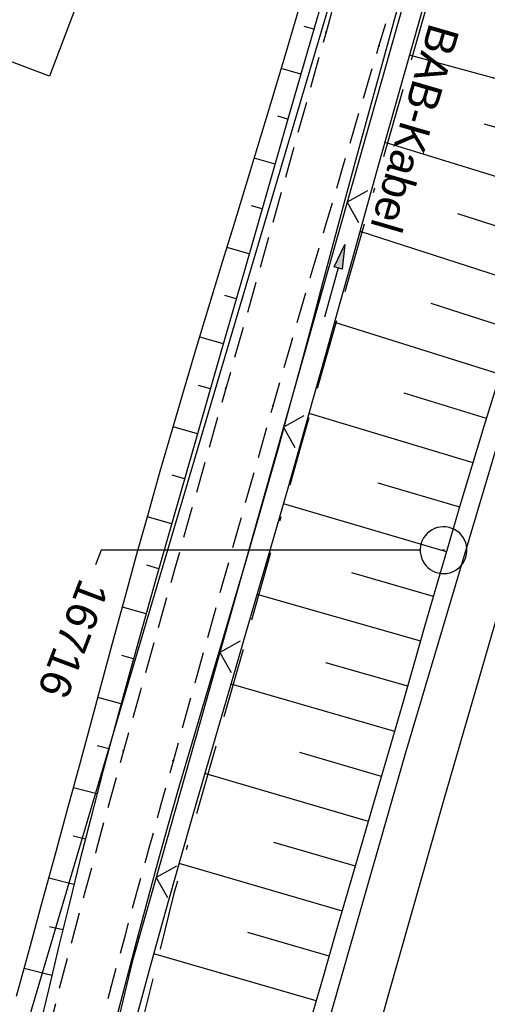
# Model space of a CAD drawing. Extents: x 508892 to 509489, y 458506 to 459473.
# Tile 23 of 62: x 509065 to 509095, y 458843 to 458906. Entities that reach past the tile are written whole.
import ezdxf
from ezdxf import colors
from ezdxf.entities.mleader import LeaderData, LeaderLine
from ezdxf.math import Vec2, Vec3

# ---------------------------------------------------------------- set-up
doc = ezdxf.new("R2010")
doc.units = 0
doc.header["$LTSCALE"] = 10
doc.header["$MEASUREMENT"] = 0
for name, pattern in [('ACAD_ISO16W100', [73, 15, -6.5, 15, -6.5, 15, -7, 1, -7]), ('AUSGEZOGEN', [0]), ('LT00', [0]), ('LT11', [0.3, 0.2, -0.1])]:
    doc.linetypes.add(name, pattern=pattern)
doc.layers.get('0').update_dxf_attribs({"linetype": 'LT00'})
for name, color, linetype in [('--EK_FBR', 1, 'LT00'), ('--EL_DFK_AB_L', 21, 'LT00'), ('BAB-KABEL', 220, 'ACAD_ISO16W100'), ('BAB-KABEL_TEXT', 221, 'Continuous'), ('BW_TEXT_B', 20, 'AUSGEZOGEN'), ('DFK_AB_L', 21, 'LT00'), ('FESTPKT_TEXT_B', 211, 'LT00'), ('PFEIL', 140, 'AUSGEZOGEN'), ('V111_AFBR_BAB', 250, 'LT00'), ('V111_BOESCH', 250, 'LT00'), ('V111_BOSCHUNG', 250, 'LT00'), ('V111_FELDWEG', 250, 'LT11'), ('V111_GRABEN', 250, 'LT00'), ('V111_LD_MARK', 250, 'LT00'), ('V111_PKT_AU', 211, 'LT00'), ('V111_ZAUN', 40, 'LT00')]:
    doc.layers.add(name, color=color, linetype=linetype)
doc.styles.add('Beschrift', font='ARIAL.TTF')
doc.styles.get("Standard").update_dxf_attribs({"font": 'ARIAL.TTF'})

# ---------------------------------------------------------------- blocks, each defined once
blk = doc.blocks.new('Pfreil3')
at = {"layer": 'PFEIL'}
blk.add_hatch(color=256, dxfattribs=at).paths.add_polyline_path([(-1.549, 0.273), (-1.549, -0.273), (0, 0)])
for p, q in [((-1.549, 0), (-4.831, 0)), ((-1.549, -0.273), (-1.549, 0.273)), ((-1.549, 0.273), (0, 0)), ((0, 0), (-1.549, -0.273))]:
    blk.add_line(p, q, dxfattribs=at)
blk = doc.blocks.new('SYMB0011')
at = {"color": 0, "linetype": 'ByBlock'}
for p, q in [((0.5, 0), (-0.5, 0)), ((0, 0.5), (0, -0.5))]:
    blk.add_line(p, q, dxfattribs=at)
blk = doc.blocks.new('SYMB0003')
at = {"color": 0, "linetype": 'ByBlock'}
for p, q in [((-0.015712, 0), (0.010166, 0.012015)), ((0, -0.021257), (-0.015712, 0)), ((0.010166, 0.012015), (0, -0.021257))]:
    blk.add_line(p, q, dxfattribs=at)
for points in [[(-0.031395, 0.499013), (-0.093691, 0.491144), (-0.154509, 0.475528), (-0.21289, 0.452414), (-0.267913, 0.422164), (-0.318712, 0.385257), (-0.364484, 0.342274), (-0.404509, 0.293893), (-0.438154, 0.240877), (-0.464888, 0.184062), (-0.484292, 0.124345), (-0.496058, 0.062667), (-0.5, 0)], [(0.5, 0), (0.496057, 0.062667), (0.484292, 0.124345), (0.464888, 0.184062), (0.438153, 0.240877), (0.404509, 0.293893), (0.364484, 0.342274), (0.318712, 0.385257), (0.267913, 0.422164), (0.21289, 0.452414), (0.154509, 0.475528), (0.093691, 0.491144), (0.031395, 0.499013), (-0.031395, 0.499013)], [(-0.5, 0), (-0.496058, -0.062667), (-0.484292, -0.124345), (-0.464888, -0.184062), (-0.438154, -0.240877), (-0.404509, -0.293893), (-0.364485, -0.342274), (-0.318712, -0.385257), (-0.267914, -0.422164), (-0.21289, -0.452414), (-0.154509, -0.475529), (-0.093691, -0.491144), (-0.031395, -0.499014), (0.031395, -0.499014)], [(0.031395, -0.499014), (0.093691, -0.491144), (0.154509, -0.475529), (0.21289, -0.452414), (0.267914, -0.422164), (0.318712, -0.385257), (0.364485, -0.342274), (0.404509, -0.293893), (0.438154, -0.240877), (0.464889, -0.184062), (0.484292, -0.124345), (0.496058, -0.062667), (0.5, 0)]]:
    blk.add_lwpolyline(points, dxfattribs=at)
blk = doc.blocks.new('_None')
blk = doc.blocks.new('SYMB0024')
at = {"color": 0, "linetype": 'ByBlock'}
for p, q in [((-0.5, 0.5), (0, 0)), ((0, 0), (0.5, 0.5))]:
    blk.add_line(p, q, dxfattribs=at)

msp = doc.modelspace()

# ---------------------------------------------------------------- linework, layer by layer
at = {"layer": '--EK_FBR'}
msp.add_lwpolyline([(509071.255, 458790.808), (509076.957, 458813.025), (509082.942, 458835.459), (509089.706, 458859.116), (509096.603, 458882.26), (509103.41, 458904.697), (509110.188, 458926.557), (509117.432, 458948.586), (509125.283, 458971.908), (509132.547, 458992.908), (509135.326, 459000.77), (509140.399, 459014.958), (509148.741, 459037.987), (509157.07, 459059.955), (509165.701, 459081.634)], dxfattribs=at)
at = {"layer": '--EL_DFK_AB_L'}
msp.add_line((509061.613, 458828.758), (509118.217, 459019.771), dxfattribs=at)
at = {"layer": 'BAB-KABEL', "ltscale": 0.03, "flags": 128}
msp.add_lwpolyline([(509299.722, 459442.541), (509274.625, 459384.823), (509267.631, 459368.489), (509243.678, 459313.82), (509239.637, 459304.02), (509234.976, 459295.765), (509226.288, 459268.825), (509215.476, 459236.791), (509200.001, 459191.227), (509193.631, 459178.045), (509172.846, 459133.934), (509148.464, 459083.907), (509126.649, 459038.885), (509124.71, 459016.934), (509122.179, 459009.741), (509117.317, 458994.531), (509111.817, 458976.328), (509100.507, 458938.303), (509091.196, 458907.517), (509082.968, 458878.7), (509074.87, 458850.138), (509067.165, 458819.129), (509061.589, 458795.767), (509054.94, 458765.751), (509049.887, 458743.543), (509046.033, 458723.612), (509042.448, 458703.978), (509036.153, 458673.069), (509032.595, 458654.805), (509028.862, 458630.359), (509025.782, 458607.356), (509022.865, 458586.792), (509019.457, 458565.396), (509018.671, 458559.848)], dxfattribs=at)
at = {"layer": 'BW_TEXT_B'}
msp.add_lwpolyline([(509080.629, 458938.778), (509066.898, 458902.558), (509037.657, 458913.644), (509051.388, 458949.863)], close=True, dxfattribs=at)
at = {"layer": 'DFK_AB_L'}
msp.add_line((509061.613, 458828.758), (509118.217, 459019.771), dxfattribs=at)
at = {"layer": 'V111_AFBR_BAB'}
msp.add_lwpolyline([(509071.255, 458790.808), (509076.957, 458813.025), (509082.942, 458835.459), (509089.706, 458859.116), (509096.603, 458882.26), (509103.41, 458904.697), (509110.188, 458926.557), (509117.432, 458948.586), (509125.283, 458971.908), (509132.547, 458992.908), (509135.326, 459000.77), (509140.399, 459014.958), (509148.741, 459037.987), (509157.07, 459059.955), (509165.701, 459081.634)], dxfattribs=at)
at = {"layer": 'V111_BOESCH'}
for points in [[(509064.799, 458843.567), (509065.62, 458846.583), (509066.442, 458849.598), (509067.265, 458852.614), (509068.085, 458855.63), (509068.816, 458858.334), (509069.546, 458861.039), (509070.276, 458863.743), (509071.008, 458866.447), (509071.745, 458869.149), (509072.488, 458871.849), (509073.24, 458874.547), (509074.002, 458877.242), (509074.778, 458879.933), (509075.547, 458882.55), (509076.327, 458885.163), (509077.116, 458887.774), (509077.91, 458890.384), (509078.708, 458892.993), (509079.505, 458895.601), (509080.3, 458898.21), (509081.09, 458900.821), (509081.872, 458903.435), (509082.642, 458906.051), (509083.555, 458909.216)], [(509084.612, 458908.236), (509083.864, 458905.647), (509082.355, 458900.414), (509080.849, 458895.179), (509079.346, 458889.944), (509077.844, 458884.708), (509076.341, 458879.472), (509075.464, 458876.419), (509074.589, 458873.364), (509073.719, 458870.309), (509072.857, 458867.251), (509072.006, 458864.191), (509071.168, 458861.127), (509070.347, 458858.059), (509069.546, 458854.985), (509068.854, 458852.258), (509068.177, 458849.527), (509067.511, 458846.793), (509066.854, 458844.057), (509066.204, 458841.319), (509065.557, 458838.58), (509064.91, 458835.842)], [(509083.541, 458841.675), (509084.408, 458844.677), (509085.28, 458847.679), (509086.155, 458850.679), (509087.031, 458853.679), (509087.905, 458856.679), (509088.776, 458859.68), (509089.514, 458862.239), (509090.25, 458864.798), (509090.986, 458867.357), (509091.725, 458869.915), (509092.47, 458872.471), (509093.223, 458875.026), (509093.986, 458877.577), (509094.763, 458880.126), (509095.555, 458882.67)]]:
    msp.add_lwpolyline(points, dxfattribs=at)
at = {"layer": 'V111_BOSCHUNG'}
for p, q in [((509083.845, 458905.582), (509083.226, 458905.757)), ((509101.204, 458900.833), (509089.978, 458903.909)), ((509083.014, 458902.7), (509081.758, 458903.054)), ((509082.183, 458899.817), (509081.54, 458899.998)), ((509100.351, 458897.85), (509094.772, 458899.485)), ((509099.46, 458894.905), (509088.403, 458898.306)), ((509081.354, 458896.934), (509080.026, 458897.308)), ((509080.525, 458894.051), (509079.838, 458894.245)), ((509098.546, 458891.994), (509093.078, 458893.73)), ((509097.622, 458889.113), (509086.809, 458892.598)), ((509079.697, 458891.167), (509078.272, 458891.569)), ((509078.87, 458888.283), (509078.133, 458888.491)), ((509096.704, 458886.271), (509091.352, 458887.982)), ((509095.798, 458883.438), (509085.186, 458886.777)), ((509078.043, 458885.4), (509076.527, 458885.827)), ((509077.215, 458882.516), (509076.441, 458882.734)), ((509094.913, 458880.611), (509089.64, 458882.23)), ((509094.044, 458877.766), (509083.547, 458880.937)), ((509076.387, 458879.633), (509074.819, 458880.075)), ((509075.559, 458876.749), (509074.774, 458876.971)), ((509093.191, 458874.917), (509087.956, 458876.471)), ((509092.347, 458872.051), (509081.894, 458875.129)), ((509074.732, 458873.865), (509073.172, 458874.305)), ((509073.91, 458870.98), (509073.139, 458871.198)), ((509091.517, 458869.195), (509086.286, 458870.708)), ((509090.689, 458866.325), (509080.214, 458869.329)), ((509073.093, 458868.093), (509071.573, 458868.522)), ((509072.286, 458865.204), (509071.536, 458865.416)), ((509089.86, 458863.441), (509084.617, 458864.945)), ((509089.026, 458860.546), (509078.536, 458863.582)), ((509071.492, 458862.316), (509070.001, 458862.726)), ((509070.711, 458859.425), (509069.965, 458859.625)), ((509088.188, 458857.652), (509082.944, 458859.183)), ((509087.35, 458854.772), (509076.863, 458857.833)), ((509069.946, 458856.529), (509068.436, 458856.925)), ((509069.2, 458853.628), (509068.424, 458853.826)), ((509086.509, 458851.892), (509081.27, 458853.421)), ((509085.669, 458849.012), (509075.207, 458852.066)), ((509068.472, 458850.723), (509066.859, 458851.125)), ((509067.758, 458847.814), (509066.913, 458848.019)), ((509084.83, 458846.132), (509079.611, 458847.655)), ((509083.999, 458843.263), (509073.586, 458846.275)), ((509067.056, 458844.898), (509065.278, 458845.329))]:
    msp.add_line(p, q, dxfattribs=at)
at = {"layer": 'V111_FELDWEG', "flags": 128}
for points in [[(509125.443, 459012.455), (509124.818, 459012.458), (509124.195, 459012.45), (509123.577, 459012.42), (509122.967, 459012.357), (509122.366, 459012.25), (509121.675, 459012.058), (509121.002, 459011.798), (509120.348, 459011.478), (509119.715, 459011.106), (509119.103, 459010.689), (509118.515, 459010.236), (509117.951, 459009.754), (509117.1, 459008.937), (509116.311, 459008.073), (509115.58, 459007.165), (509114.903, 459006.221), (509114.276, 459005.245), (509113.694, 459004.243), (509113.08, 459003.07), (509112.515, 459001.872), (509111.996, 459000.653), (509111.517, 458999.415), (509111.073, 458998.16), (509110.66, 458996.892), (509110.272, 458995.612), (509109.904, 458994.324), (509109.552, 458993.031), (509109.21, 458991.734), (509108.874, 458990.436), (509108.196, 458987.815), (509107.517, 458985.201), (509106.835, 458982.594), (509106.145, 458979.994), (509105.446, 458977.4), (509104.733, 458974.811), (509104.003, 458972.228), (509103.254, 458969.649), (509102.638, 458967.587), (509102.012, 458965.526), (509101.38, 458963.466), (509100.744, 458961.407), (509100.11, 458959.346), (509099.481, 458957.284), (509098.861, 458955.219), (509098.24, 458953.105), (509097.63, 458950.988), (509097.027, 458948.869), (509096.43, 458946.749), (509095.834, 458944.628), (509095.238, 458942.508), (509094.639, 458940.388), (509093.847, 458937.623), (509093.047, 458934.86), (509092.242, 458932.098), (509091.435, 458929.337), (509090.627, 458926.576), (509089.823, 458923.814), (509089.025, 458921.05), (509088.133, 458917.924), (509087.249, 458914.795), (509086.372, 458911.664), (509085.498, 458908.532), (509084.626, 458905.4), (509082.496, 458897.775), (509080.356, 458890.152), (509078.206, 458882.532), (509077.11, 458878.661), (509076.012, 458874.791), (509074.916, 458870.92), (509073.822, 458867.048), (509072.733, 458863.175), (509071.651, 458859.3), (509070.768, 458856.112), (509069.893, 458852.922), (509069.029, 458849.729), (509068.179, 458846.532), (509067.345, 458843.331), (509066.53, 458840.125), (509065.737, 458836.914), (509065.121, 458834.351), (509064.518, 458831.785), (509063.922, 458829.217), (509063.332, 458826.648), (509062.744, 458824.079), (509062.153, 458821.51), (509061.558, 458818.943), (509060.954, 458816.378), (509060.338, 458813.817), (509059.803, 458811.641), (509059.26, 458809.467), (509058.713, 458807.295), (509058.165, 458805.122), (509057.62, 458802.949), (509057.081, 458800.773), (509056.551, 458798.595), (509056.035, 458796.412), (509055.535, 458794.225), (509055.055, 458792.031), (509054.599, 458789.831), (509054.298, 458788.303), (509054.004, 458786.772), (509053.713, 458785.241), (509053.419, 458783.71), (509053.118, 458782.181), (509052.804, 458780.656), (509052.471, 458779.136), (509052.116, 458777.624), (509051.732, 458776.119), (509051.315, 458774.624), (509050.859, 458773.14), (509050.36, 458771.669), (509049.811, 458770.212), (509049.208, 458768.771), (509048.758, 458767.789), (509048.276, 458766.821), (509047.758, 458765.872), (509047.2, 458764.949), (509046.599, 458764.057), (509045.95, 458763.202), (509045.249, 458762.39), (509044.493, 458761.626), (509043.759, 458760.981), (509042.981, 458760.384), (509042.163, 458759.841), (509041.312, 458759.353), (509040.43, 458758.927), (509039.524, 458758.566), (509038.597, 458758.274), (509037.679, 458758.058), (509036.749, 458757.902), (509035.81, 458757.797), (509034.865, 458757.735), (509033.915, 458757.706), (509032.965, 458757.701), (509031.124, 458757.736), (509029.29, 458757.823), (509027.461, 458757.956), (509025.637, 458758.131), (509023.818, 458758.343), (509022.003, 458758.585), (509020.19, 458758.855), (509018.381, 458759.146), (509016.573, 458759.453), (509014.766, 458759.771), (509012.961, 458760.096), (509011.155, 458760.423), (509009.35, 458760.746), (509007.543, 458761.06), (509005.734, 458761.36), (509003.395, 458761.722), (509001.052, 458762.056), (508998.706, 458762.366), (508996.358, 458762.656), (508994.008, 458762.928), (508991.656, 458763.187), (508989.303, 458763.435), (508986.949, 458763.677), (508984.594, 458763.916), (508982.24, 458764.156), (508979.886, 458764.399), (508975.381, 458764.885), (508970.878, 458765.396), (508966.379, 458765.931), (508961.882, 458766.489), (508957.388, 458767.067), (508953.12, 458767.633)], [(509016.02, 458560.853), (509016.292, 458562.673), (509016.666, 458565.267), (509017.028, 458567.862), (509017.382, 458570.459), (509017.728, 458573.056), (509018.07, 458575.654), (509018.411, 458578.252), (509018.752, 458580.851), (509019.096, 458583.448), (509019.446, 458586.045), (509019.804, 458588.641), (509020.23, 458591.642), (509020.668, 458594.641), (509021.116, 458597.639), (509021.571, 458600.636), (509022.031, 458603.633), (509022.494, 458606.629), (509022.957, 458609.624), (509023.42, 458612.62), (509023.878, 458615.617), (509024.403, 458619.094), (509024.923, 458622.571), (509025.44, 458626.049), (509025.957, 458629.527), (509026.476, 458633.005), (509027, 458636.481), (509027.532, 458639.957), (509028.074, 458643.431), (509028.772, 458647.789), (509029.488, 458652.143), (509030.222, 458656.495), (509030.972, 458660.844), (509031.737, 458665.191), (509032.515, 458669.535), (509033.4, 458674.393), (509034.298, 458679.249), (509035.208, 458684.103), (509036.129, 458688.955), (509037.057, 458693.805), (509038.339, 458700.443), (509039.632, 458707.079), (509040.935, 458713.713), (509042.246, 458720.346), (509043.026, 458724.272), (509043.811, 458728.198), (509044.602, 458732.122), (509045.403, 458736.044), (509046.215, 458739.964), (509047.041, 458743.881), (509047.909, 458747.915), (509048.794, 458751.946), (509049.699, 458755.972), (509050.625, 458759.993), (509051.572, 458764.009), (509052.543, 458768.02), (509053.184, 458770.613), (509053.832, 458773.205), (509054.486, 458775.795), (509055.144, 458778.384), (509055.802, 458780.973), (509056.458, 458783.562), (509057.111, 458786.152), (509057.757, 458788.744), (509058.741, 458792.759), (509059.707, 458796.779), (509060.657, 458800.803), (509061.592, 458804.83), (509062.514, 458808.86), (509063.427, 458812.893), (509064.013, 458815.5), (509064.597, 458818.108), (509065.182, 458820.715), (509065.771, 458823.321), (509066.365, 458825.926), (509066.967, 458828.53), (509067.579, 458831.13), (509068.203, 458833.728), (509068.841, 458836.322), (509069.549, 458839.124), (509070.274, 458841.921), (509071.014, 458844.715), (509071.765, 458847.506), (509072.526, 458850.295), (509073.293, 458853.082), (509074.066, 458855.867), (509074.84, 458858.652), (509075.897, 458862.451), (509076.954, 458866.25), (509078.015, 458870.047), (509079.081, 458873.844), (509080.154, 458877.638), (509081.236, 458881.429), (509082.346, 458885.28), (509083.467, 458889.128), (509084.595, 458892.973), (509085.731, 458896.817), (509086.872, 458900.659), (509088.017, 458904.5), (509088.949, 458907.621), (509089.88, 458910.741), (509090.808, 458913.863), (509091.731, 458916.986), (509092.645, 458920.112), (509093.43, 458922.825), (509094.211, 458925.54), (509094.988, 458928.256), (509095.765, 458930.972), (509096.545, 458933.687), (509097.329, 458936.4), (509098.121, 458939.112), (509098.756, 458941.261), (509099.395, 458943.408), (509100.035, 458945.556), (509100.674, 458947.704), (509101.311, 458949.852), (509101.941, 458952.003), (509102.564, 458954.156), (509103.15, 458956.218), (509103.73, 458958.282), (509104.305, 458960.347), (509104.877, 458962.413), (509105.449, 458964.478), (509106.023, 458966.543), (509106.601, 458968.605), (509107.253, 458970.901), (509107.91, 458973.195), (509108.568, 458975.489), (509109.224, 458977.784), (509109.874, 458980.082), (509110.514, 458982.384), (509111.141, 458984.692), (509111.751, 458987.007), (509112.341, 458989.332), (509112.646, 458990.573), (509112.952, 458991.815), (509113.264, 458993.055), (509113.589, 458994.29), (509113.935, 458995.518), (509114.307, 458996.736), (509114.713, 458997.942), (509115.159, 458999.134), (509115.652, 459000.308), (509116.199, 459001.462), (509116.806, 459002.594), (509117.278, 459003.383), (509117.788, 459004.149), (509118.338, 459004.883), (509118.932, 459005.573), (509119.572, 459006.211), (509120.262, 459006.785), (509120.858, 459007.199), (509121.484, 459007.574), (509122.132, 459007.916), (509122.798, 459008.234), (509123.476, 459008.537), (509124.159, 459008.831)]]:
    msp.add_lwpolyline(points, dxfattribs=at)
at = {"layer": 'V111_GRABEN'}
for points in [[(509072.446, 458842.08), (509073.369, 458845.484), (509074.31, 458848.882), (509075.267, 458852.276), (509076.108, 458855.217), (509076.956, 458858.156), (509077.81, 458861.093), (509078.667, 458864.03), (509079.525, 458866.966), (509080.381, 458869.902), (509081.234, 458872.84), (509082.08, 458875.779), (509082.938, 458878.785), (509083.788, 458881.792), (509084.633, 458884.802), (509085.475, 458887.812), (509086.314, 458890.823), (509087.154, 458893.835), (509087.994, 458896.845), (509089.286, 458901.449), (509090.583, 458906.051), (509091.884, 458910.652)], [(509089.211, 458906.941), (509088.302, 458903.686), (509087.403, 458900.429), (509086.515, 458897.169), (509085.808, 458894.542), (509085.106, 458891.914), (509084.406, 458889.285), (509083.705, 458886.657), (509083.001, 458884.029), (509082.289, 458881.404), (509081.568, 458878.781), (509080.833, 458876.162), (509080.15, 458873.777), (509079.457, 458871.395), (509078.757, 458869.015), (509078.051, 458866.636), (509077.345, 458864.258), (509076.639, 458861.879), (509075.938, 458859.499), (509075.244, 458857.118), (509074.56, 458854.733), (509073.89, 458852.345), (509073.152, 458849.648), (509072.431, 458846.947), (509071.726, 458844.241), (509071.033, 458841.532)]]:
    msp.add_lwpolyline(points, dxfattribs=at)
at = {"layer": 'V111_LD_MARK'}
msp.add_lwpolyline([(509168.451, 459080.593), (509164.645, 459070.837), (509160.875, 459061.067), (509157.143, 459051.283), (509153.449, 459041.485), (509149.793, 459031.672), (509146.178, 459021.845), (509142.602, 459012.003), (509139.068, 459002.146), (509135.575, 458992.275), (509130.789, 458978.524), (509126.085, 458964.744), (509121.463, 458950.937), (509116.924, 458937.102), (509112.467, 458923.241), (509108.092, 458909.353), (509103.8, 458895.44), (509099.59, 458881.502), (509095.846, 458868.849), (509092.17, 458856.176), (509088.564, 458843.483), (509085.027, 458830.771), (509081.56, 458818.039), (509078.165, 458805.288)], dxfattribs=at)
at = {"layer": 'V111_ZAUN'}
for p, q in [((509090.069, 458908.915), (509085.986, 458894.481)), ((509085.986, 458894.481), (509081.903, 458880.048)), ((509081.903, 458880.048), (509077.82, 458865.614)), ((509077.82, 458865.614), (509073.737, 458851.18))]:
    msp.add_line(p, q, dxfattribs=at)
msp.add_lwpolyline([(509073.737, 458851.18), (509072.203, 458845.757), (509070.014, 458836.653)], dxfattribs=at)

# ---------------------------------------------------------------- block references
at = {"layer": 'PFEIL', "rotation": 74.31159334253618}
msp.add_blockref('Pfreil3', (509085.821, 458891.763), dxfattribs=at)
at = {"layer": 'V111_FELDWEG', "xscale": 0.09999999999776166, "yscale": 0.09999999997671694, "zscale": 0.1, "rotation": 249.2379000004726}
for p in [(509084.626, 458905.4), (509088.017, 458904.5), (509078.206, 458882.532), (509081.236, 458881.429), (509071.651, 458859.3), (509074.84, 458858.652)]:
    msp.add_blockref('SYMB0011', p, dxfattribs=at)
at = {"layer": 'V111_PKT_AU', "xscale": 3.000000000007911, "yscale": 3, "zscale": 3, "rotation": 249.2378999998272}
msp.add_blockref('SYMB0003', (509092.157, 458872.164), dxfattribs=at)
at = {"layer": 'V111_ZAUN', "xscale": 2.100000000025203, "yscale": 2.099999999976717, "zscale": 2.1, "rotation": 254.2065799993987}
for p in [(509085.986, 458894.481), (509081.903, 458880.048), (509077.82, 458865.614), (509073.737, 458851.18)]:
    msp.add_blockref('SYMB0024', p, dxfattribs=at)

# ---------------------------------------------------------------- texts
at = {"layer": 'BAB-KABEL_TEXT', "insert": (509089.331, 458899.5), "char_height": 2, "attachment_point": 8, "rotation": 253.75364, "style": 'Beschrift'}
msp.add_mtext('BAB-Kabel', dxfattribs=at)

# ---------------------------------------------------------------- leaders
at = {"layer": 'FESTPKT_TEXT_B'}
ml = msp.add_multileader_mtext('Standard', dxfattribs=at)
ml.set_content('{\\H0.09x;\\P\\H11.111x; 16716 \\~\\P\\H0.09x;   }', color=256)
ml.set_leader_properties(color=256, linetype='ByLayer', lineweight=-1)
ml.set_arrow_properties(name='NONE')
ml.build(insert=Vec2(0, 0))
ml.multileader.update_dxf_attribs({"has_text_frame": 1, "text_left_attachment_type": 2, "text_right_attachment_type": 2, "dogleg_length": 1, "arrow_head_size": 0.18})
ctx = ml.context
ctx.base_point, ctx.char_height, ctx.arrow_head_size, ctx.landing_gap_size, ctx.plane_origin, ctx.plane_x_axis, ctx.plane_y_axis = Vec3(509069.849, 458871.23), 2, 0.18, 0.3, Vec3(509091.217, 458872.242), Vec3(-0.354488, -0.93506), Vec3(0.93506, -0.354488)
ctx.left_attachment, ctx.right_attachment = 2, 2
notes = []
notes.append((ctx, [(0, (1, 1, 0), (509070.204, 458872.165), (-0.354488, -0.93506), 1, [(0, [(509090.66, 458872.164)], 0, [])])]))
ctx.mtext.insert, ctx.mtext.text_direction, ctx.mtext.rotation, ctx.mtext.line_spacing_factor, ctx.mtext.flow_direction = Vec3(509071.217, 458870.391), Vec3(-0.354488, -0.93506), -0.336056, 0.7, 5
for ctx, leaders in notes:
    for number, flags, end, landing, length, lines in leaders:
        leader = LeaderData()
        leader.index, (leader.has_last_leader_line, leader.has_dogleg_vector, leader.attachment_direction) = number, flags
        leader.last_leader_point, leader.dogleg_vector, leader.dogleg_length = Vec3(end), Vec3(landing), length
        for number, points, colour, breaks in lines:
            line = LeaderLine()
            line.index, line.vertices, line.color, line.breaks = number, Vec3.list(points), colors.encode_raw_color(colour), breaks
            leader.lines.append(line)
        ctx.leaders.append(leader)

doc.saveas('drawing.dxf')
